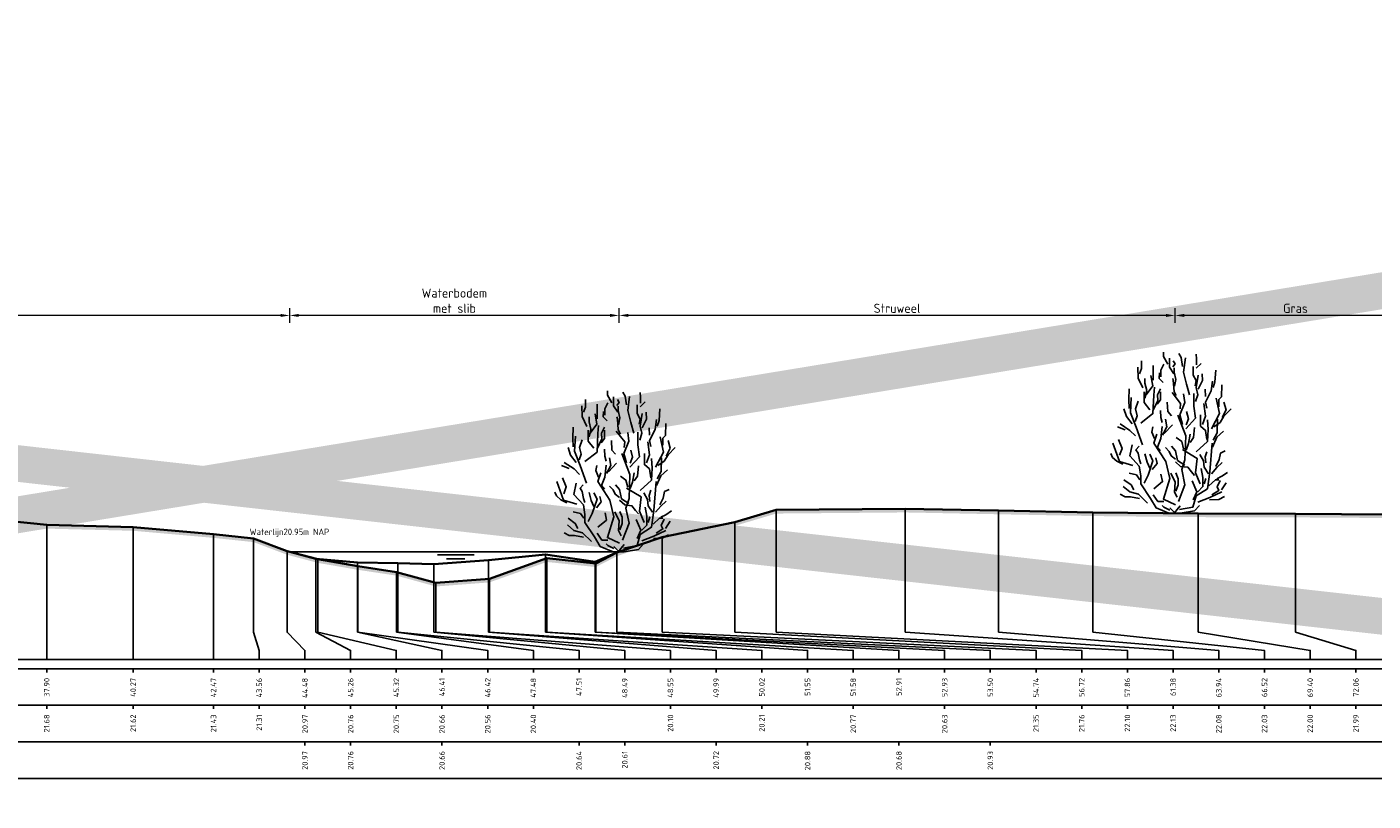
# Model space of a CAD drawing. Header units: metres. Extents: x 173015 to 189682, y 346605 to 348504.
# Tile 62 of 212: x 188922 to 188959, y 347762 to 347783. Entities that reach past the tile are written whole.
import ezdxf
from ezdxf.enums import TextEntityAlignment as Align

# ---------------------------------------------------------------- set-up
doc = ezdxf.new("R2010")
doc.units = ezdxf.units.M
doc.header["$PDMODE"] = 35
doc.header["$PDSIZE"] = 0.075
for name, color, linetype, lineweight in [('B-ME-GR-HEESTER-SD', 252, 'Continuous', 25), ('B-ME-OB-WATERLIJN-GD', 150, 'Continuous', 25), ('X-ME-AL-PROFIEL_HUIDIG MAAIVELD-GD', 252, 'Continuous', 0), ('X-XX-AL-DETAIL1-M-B', 252, 'Continuous', 18), ('X-XX-AL-DWARSPROFIEL_PROFIELLIJN BOVENKANT SLIB-GD', 42, 'Continuous', 35), ('X-XX-AL-DWARSPROFIEL_PROFIELLIJN MAAIVELD-GD', 8, 'Continuous', 35), ('X-XX-AL-HULPGEOMETRIE-G', 50, 'Continuous', 25), ('X-XX-AL-NAP-T18', 10, 'Continuous', 18)]:
    doc.layers.add(name, color=color, linetype=linetype, lineweight=lineweight)
doc.layers.add('X-ME-AL-PROFIELRASTER-S', color=7, linetype='Continuous')
doc.styles.add('NLCS-ISO-ANNOTATIVE-T18', font='NLCS-ISO.ttf', dxfattribs={"height": 1.8})
doc.styles.add('NLCS-ISO-M100-T18', font='NLCS-ISO.ttf', dxfattribs={"height": 0.18})
doc.styles.add('NLCS-ISO-M100-T25', font='NLCS-ISO.ttf', dxfattribs={"height": 0.25})
doc.dimstyles.new('NLCS-M100-T25-PIJL_L3_H2', dxfattribs={"dimscale": 0.1, "dimtxt": 2.5, "dimasz": 2.5, "dimexe": 2, "dimexo": 2, "dimgap": 0.7, "dimtad": 1, "dimdec": 3, "dimzin": 0, "dimdsep": 46, "dimtxsty": 'NLCS-ISO-M100-T25', "dimcen": 0, "dimdle": 2, "dimclrd": 256, "dimclre": 256, "dimclrt": 256, "dimazin": 0, "dimtfac": 1, "dimtdec": 3, "dimtofl": 0, "dimtmove": 0, "dimatfit": 3, "dimfxl": 2, "dimfxlon": 1, "dimtfillclr": 256, "dimtolj": 1, "dimtzin": 0, "dimlwd": -1, "dimlwe": -1, "dimarcsym": 0})

# ---------------------------------------------------------------- blocks, each defined once
blk = doc.blocks.new('SAL-PROFIELRASTER_BALK_EIND1-SOD')
at = {"color": 0, "linetype": 'ByBlock', "lineweight": -2, "flags": 128}
for points in [[(0, 0), (1, 0)], [(0, -2.5), (1, -2.5)], [(0, -12.5), (1, -12.5)]]:
    blk.add_lwpolyline(points, dxfattribs=at)
blk = doc.blocks.new('SAL-PROFIELRASTER_BALK_EIND2-SOD')
at = {"color": 0, "linetype": 'ByBlock', "lineweight": -2}
blk.add_line((1, -12.5), (0, -12.5), dxfattribs=at)
blk = doc.blocks.new('SAL-PROFIELRASTER_BALK_DATA-SOD')
at = {"color": 0, "linetype": 'ByBlock', "lineweight": -2}
blk.add_lwpolyline([(0, -3.5), (0, -2.5)], dxfattribs=at)
at = {"color": 0, "linetype": 'ByBlock', "lineweight": -2, "style": 'NLCS-ISO-ANNOTATIVE-T18'}
blk.add_attdef('GETAL', text='', height=1.5, rotation=90, dxfattribs=at).set_placement((0.75, -5), align=Align.RIGHT)
blk = doc.blocks.new('*D94')
at = {"layer": 'Defpoints', "color": 0, "transparency": 16777216}
for p in [(188911.951, 347775.173), (188929.162, 347767.853), (188911.951, 347764.903)]:
    blk.add_point(p, dxfattribs=at)
at = {"layer": 'X-XX-AL-DETAIL1-M-B', "transparency": 16777216}
for p, q in [((188911.951, 347774.973), (188911.951, 347775.373)), ((188928.912, 347775.173), (188912.201, 347775.173)), ((188929.162, 347774.973), (188929.162, 347775.373))]:
    blk.add_line(p, q, dxfattribs=at)
for points in [[(188912.201, 347775.215), (188912.201, 347775.132), (188911.951, 347775.173)], [(188928.912, 347775.215), (188928.912, 347775.132), (188929.162, 347775.173)]]:
    blk.add_solid(points, dxfattribs=at)
at = {"layer": 'X-XX-AL-DETAIL1-M-B', "transparency": 16777216, "insert": (188920.557, 347775.368), "char_height": 0.25, "attachment_point": 5, "style": 'NLCS-ISO-M100-T25'}
blk.add_mtext('\\A1;Gras', dxfattribs=at)
blk = doc.blocks.new('*D95')
at = {"layer": 'Defpoints', "color": 0, "transparency": 16777216}
for p in [(188953.381, 347775.173), (188953.381, 347764.903), (188959.971, 347764.903)]:
    blk.add_point(p, dxfattribs=at)
at = {"layer": 'X-XX-AL-DETAIL1-M-B', "transparency": 16777216}
for p, q in [((188953.381, 347774.973), (188953.381, 347775.373)), ((188959.721, 347775.173), (188953.631, 347775.173)), ((188959.971, 347774.973), (188959.971, 347775.373))]:
    blk.add_line(p, q, dxfattribs=at)
for points in [[(188953.631, 347775.215), (188953.631, 347775.132), (188953.381, 347775.173)], [(188959.721, 347775.215), (188959.721, 347775.132), (188959.971, 347775.173)]]:
    blk.add_solid(points, dxfattribs=at)
at = {"layer": 'X-XX-AL-DETAIL1-M-B', "transparency": 16777216, "insert": (188956.676, 347775.368), "char_height": 0.25, "attachment_point": 5, "style": 'NLCS-ISO-M100-T25'}
blk.add_mtext('\\A1;Gras', dxfattribs=at)
blk = doc.blocks.new('*D75')
at = {"layer": 'Defpoints', "color": 0, "transparency": 16777216}
for p in [(188929.162, 347775.173), (188929.162, 347767.853), (188938.173, 347767.853)]:
    blk.add_point(p, dxfattribs=at)
at = {"layer": 'X-XX-AL-DETAIL1-M-B', "transparency": 16777216}
for p, q in [((188929.162, 347774.973), (188929.162, 347775.373)), ((188937.923, 347775.173), (188929.412, 347775.173)), ((188938.173, 347774.973), (188938.173, 347775.373))]:
    blk.add_line(p, q, dxfattribs=at)
for points in [[(188929.412, 347775.215), (188929.412, 347775.132), (188929.162, 347775.173)], [(188937.923, 347775.215), (188937.923, 347775.132), (188938.173, 347775.173)]]:
    blk.add_solid(points, dxfattribs=at)
at = {"layer": 'X-XX-AL-DETAIL1-M-B', "transparency": 16777216, "insert": (188933.668, 347775.577), "char_height": 0.25, "attachment_point": 5, "style": 'NLCS-ISO-M100-T25'}
blk.add_mtext('\\A1;Waterbodem \\Pmet slib', dxfattribs=at)
blk = doc.blocks.new('*D76')
at = {"layer": 'Defpoints', "color": 0, "transparency": 16777216}
for p in [(188938.173, 347775.173), (188938.173, 347767.853), (188953.381, 347764.903)]:
    blk.add_point(p, dxfattribs=at)
at = {"layer": 'X-XX-AL-DETAIL1-M-B', "transparency": 16777216}
for p, q in [((188938.173, 347774.973), (188938.173, 347775.373)), ((188953.131, 347775.173), (188938.423, 347775.173)), ((188953.381, 347774.973), (188953.381, 347775.373))]:
    blk.add_line(p, q, dxfattribs=at)
for points in [[(188938.423, 347775.215), (188938.423, 347775.132), (188938.173, 347775.173)], [(188953.131, 347775.215), (188953.131, 347775.132), (188953.381, 347775.173)]]:
    blk.add_solid(points, dxfattribs=at)
at = {"layer": 'X-XX-AL-DETAIL1-M-B', "transparency": 16777216, "insert": (188945.777, 347775.368), "char_height": 0.25, "attachment_point": 5, "style": 'NLCS-ISO-M100-T25'}
blk.add_mtext('\\A1;Struweel', dxfattribs=at)
blk = doc.blocks.new('SGR-HEESTER_S01_E_ZIJ-D')
blk.add_line((-0.166, 0), (0.141, 0))
at = {"flags": 128}
for points in [[(-0.975, 3.816), (-0.916, 3.956), (-0.916, 4.168)], [(-0.387, 3.734), (-0.387, 3.91), (-0.305, 4.074)], [(-0.2, 4.074), (-0.317, 4.285), (-0.317, 4.402)], [(-0.035, 3.816), (-0.153, 3.992), (-0.153, 4.238)], [(-0.059, 4.003), (0, 4.086), (-0.047, 4.168)], [(0.2, 4.015), (0.164, 4.261), (0.106, 4.367)], [(0.399, 3.241), (0.317, 3.534), (0.235, 3.863), (0.282, 4.25)], [(0.587, 4.062), (0.587, 4.226), (0.575, 4.355)], [(0.575, 3.968), (0.716, 4.097)], [(-0.881, 3.429), (-1.01, 3.698), (-1.022, 3.992)], [(-0.822, 3.147), (-0.775, 3.358), (-0.822, 3.558), (-0.822, 3.687)], [(-0.787, 3.241), (-0.611, 3.487), (-0.658, 3.769)], [(-0.599, 3.64), (-0.599, 3.886), (-0.599, 4.039)], [(-0.329, 3.581), (-0.434, 3.687), (-0.423, 3.839)], [(0.035, 3.217), (-0.023, 3.335), (-0.047, 3.64), (-0.059, 3.687)], [(-0.012, 3.476), (0.023, 3.663), (-0.023, 3.863), (-0.023, 3.98)], [(0.552, 3.487), (0.575, 3.628), (0.493, 3.781), (0.493, 4.015)], [(0.564, 3.053), (0.622, 3.241), (0.575, 3.44), (0.634, 3.781)], [(0.634, 3.393), (0.751, 3.628), (0.74, 3.816)], [(1.045, 3.44), (1.092, 3.593), (1.115, 3.91)], [(-1.256, 2.866), (-1.268, 3.112), (-1.256, 3.405)], [(-0.933, 2.465), (-0.604, 2.728), (-0.582, 3.231), (-0.56, 3.45)], [(-0.693, 2.83), (-0.845, 3.03), (-0.845, 3.323)], [(-0.599, 2.819), (-0.47, 3.088), (-0.481, 3.241), (-0.399, 3.405)], [(-0.493, 2.983), (-0.399, 3.1), (-0.399, 3.323)], [(0.834, 3.194), (0.822, 3.393)], [(0.869, 2.877), (0.834, 3.041), (0.986, 3.346), (1.022, 3.616)], [(1.198, 2.912), (1.198, 3.112), (1.268, 3.182), (1.28, 3.511)], [(-0.889, 1.874), (-1.064, 2.356), (-1.218, 2.75), (-1.196, 3.166)], [(-1.092, 2.514), (-1.033, 2.666), (-1.08, 2.854), (-1.01, 3.065)], [(-0.094, 2.666), (-0.2, 2.783), (-0.211, 3.041)], [(0.141, 2.854), (0.153, 3.006), (-0.082, 3.3)], [(0.2, 2.431), (0.129, 2.69), (0.27, 3.03), (0.235, 3.264)], [(0.294, 2.312), (0.557, 2.597), (0.513, 2.925), (0.513, 3.275)], [(0.751, 2.431), (0.834, 2.654), (0.787, 3.006)], [(0.995, 2.312), (1.214, 2.728), (1.126, 3.144)], [(1.292, 2.619), (1.397, 2.83), (1.339, 3.041)], [(-1.174, 2.443), (-1.327, 2.643), (-1.397, 2.854)], [(-0.352, 2.478), (-0.387, 2.619), (-0.399, 2.807)], [(0.097, 0.321), (0.272, 0.78), (0.184, 1.196), (0.272, 1.459), (0.294, 2.115), (0.075, 2.684)], [(0.305, 2.42), (0.364, 2.584), (0.317, 2.783)], [(0.869, 2.021), (0.834, 2.267), (0.693, 2.385), (0.693, 2.69)], [(1.057, 2.361), (1.233, 2.478), (1.339, 2.654), (1.538, 2.854)], [(-1.362, 2.279), (-1.573, 2.361)], [(-1.08, 2.115), (-1.233, 2.267), (-1.503, 2.443)], [(-0.564, 2.044), (-0.634, 2.22), (-0.611, 2.361)], [(-0.399, 1.716), (-0.481, 1.81), (-0.387, 2.044), (-0.352, 2.373)], [(-0.341, 2.138), (-0.223, 2.361), (-0.258, 2.572)], [(-0.294, 2.185), (-0.07, 2.42)], [(0.411, 1.939), (0.505, 2.068), (0.528, 2.349)], [(0.579, 1.677), (0.885, 1.962), (0.907, 2.29), (0.885, 2.553)], [(1.022, 1.81), (1.139, 2.08), (1.327, 2.244)], [(1.045, 1.997), (1.151, 2.197), (1.162, 2.572)], [(-1.152, 1.305), (-1.524, 1.415), (-1.7, 1.918)], [(-1.515, 1.587), (-1.444, 1.775), (-1.55, 2.021)], [(-0.166, 0), (-0.517, 0.145), (-0.67, 0.408), (-0.933, 0.802), (-0.933, 1.021), (-0.977, 1.284), (-1.24, 1.568), (-1.174, 1.874)], [(0.009, 0.233), (-0.319, 0.386), (-0.144, 0.955), (-0.254, 1.415), (-0.582, 1.918), (-0.495, 2.159)], [(0.235, 1.763), (0.188, 1.962), (0.035, 2.068)], [(0.119, 0.102), (0.491, 0.167), (0.579, 0.474), (0.885, 0.671), (0.951, 1.13), (1.017, 1.918)], [(0.305, 1.728), (0.364, 1.904), (0.411, 2.162)], [(-1.432, 1.34), (-1.597, 1.423), (-1.714, 1.528), (-1.761, 1.634)], [(-0.939, 1.352), (-0.975, 1.458), (-1.01, 1.645), (-1.069, 1.739), (-0.986, 1.833)], [(-0.845, 0.824), (-0.736, 1.043), (-0.604, 1.437), (-0.692, 1.612)], [(-0.693, 1.235), (-0.763, 1.399), (-0.822, 1.622)], [(-0.622, 1.2), (-0.493, 1.364), (-0.528, 1.516)], [(0.012, 1.481), (-0.106, 1.575), (-0.164, 1.692), (-0.258, 1.798)], [(0.27, 1.317), (0.07, 1.446), (0.012, 1.704), (-0.094, 1.833)], [(0.688, 0.802), (0.557, 1.108), (0.601, 1.502), (0.206, 1.743)], [(0.916, 1.082), (0.798, 1.258), (0.775, 1.434), (0.681, 1.61)], [(0.845, 1.376), (0.822, 1.54), (0.869, 1.681)], [(1.115, 1.282), (1.209, 1.47), (1.245, 1.645), (1.374, 1.704)], [(0.528, 1.035), (0.446, 1.129), (0.352, 1.258), (0.153, 1.282), (0.012, 1.411)], [(0.023, 0.601), (0.082, 0.777), (0.082, 0.942), (0.023, 1.106)], [(0.622, 0.59), (0.763, 0.73), (0.763, 0.977), (0.716, 1.223)], [(0.998, 1.082), (1.139, 1.247), (1.292, 1.387)], [(1.139, 0.942), (1.28, 1.012), (1.432, 1.118)], [(-1.127, 0.637), (-1.198, 0.777), (-1.397, 0.918)], [(-0.963, 0.918), (-1.057, 1.047), (-1.256, 1.094)], [(-0.582, 0.671), (-0.341, 0.868), (-0.385, 1.065)], [(0.059, 0.437), (-0.012, 0.578), (0, 0.848), (-0.117, 1.094)], [(0.493, 0.367), (0.599, 0.59), (0.47, 0.883)], [(0.798, 0.801), (0.845, 0.953)], [(0.928, 0.754), (1.104, 0.918), (1.198, 0.918)], [(1.01, 0.508), (1.198, 0.625), (1.151, 0.719), (1.233, 0.895)], [(1.268, 0.637), (1.397, 0.836)], [(-0.975, 0.402), (-1.221, 0.449), (-1.362, 0.449), (-1.503, 0.519)], [(-0.758, 0.277), (-0.999, 0.518), (-1.24, 0.583), (-1.415, 0.736)], [(-0.305, 0.32), (-0.47, 0.32), (-0.599, 0.508)], [(0.622, 0.299), (0.951, 0.43), (1.28, 0.583)], [(0.939, 0.367), (1.198, 0.379), (1.35, 0.461)], [(-0.141, 0.085), (-0.305, 0.167), (-0.352, 0.214)], [(0, 0), (-0.141, 0.144)], [(-0.023, 0), (0.141, 0.203)], [(0.141, 0), (0.528, 0.062), (0.669, 0.214)]]:
    blk.add_lwpolyline(points, dxfattribs=at)

msp = doc.modelspace()

# ---------------------------------------------------------------- hatches: boundary and pattern name
at = {"layer": 'X-ME-AL-PROFIEL_HUIDIG MAAIVELD-GD'}
h = msp.add_hatch(dxfattribs=at)
h.set_pattern_fill('AGR-MAAIVELD', color=256, scale=0.05, pattern_type=2)
h.set_pattern_definition([(45, (0, -105.7742), (-0.25000007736, 0.25000007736), []), (45, (-0.0357, -105.7385), (0, 0.50000015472), [0.3535535, -0.3535535]), (45, (-0.07143, -105.7028), (0, 0.50000015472), [0.3535535, -0.3535535]), (45, (-0.10764, -105.66657), (0, 0.50000015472), [0.3535535, -0.3535535]), (45, (-0.14286, -105.63136), (0, 0.50000015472), [0.3535535, -0.3535535]), (45, (-0.17857, -105.59564), (0, 0.50000015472), [0.3535535, -0.3535535]), (45, (-0.2143, -105.55993), (0, 0.50000015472), [0.3535535, -0.3535535]), (315, (0, -105.7742), (0.25000007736, 0.25000007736), []), (315, (0.0357, -105.7385), (0.50000015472, -1e-16), [0.3535535, -0.3535535]), (315, (0.07143, -105.7028), (0.50000015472, -1e-16), [0.3535535, -0.3535535]), (315, (0.10764, -105.66657), (0.50000015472, -1e-16), [0.3535535, -0.3535535]), (315, (0.14286, -105.63136), (0.50000015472, -1e-16), [0.3535535, -0.3535535]), (315, (0.17857, -105.59564), (0.50000015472, -1e-16), [0.3535535, -0.3535535]), (315, (0.2143, -105.55993), (0.50000015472, -1e-16), [0.3535535, -0.3535535])])
h.paths.add_polyline_path([(188884.6115, 347770.3731), (188887.1325, 347770.3251), (188890.416, 347770.2931), (188894.1672, 347770.2431), (188897.1045, 347770.1661), (188900.5053, 347770.1561), (188903.8692, 347770.1151), (188907.0062, 347770.0971), (188910.4951, 347770.1161), (188913.3962, 347770.1131), (188915.9729, 347770.0731), (188918.4487, 347769.7491), (188920.5362, 347769.5461), (188922.5157, 347769.3411), (188924.8803, 347769.2821), (188927.0783, 347769.0881), (188928.1718, 347768.9721), (188929.0906, 347768.6271), (188929.9281, 347768.4041), (188931.03, 347768.2141), (188932.0884, 347768.0541), (188933.1612, 347767.7581), (188934.6279, 347767.8701), (188936.1957, 347768.4291), (188937.5383, 347768.2901), (188938.1136, 347768.5881), (188939.3504, 347769.0041), (188941.3349, 347769.4151), (188942.4701, 347769.7531), (188945.9946, 347769.7841), (188948.5492, 347769.7341), (188951.1333, 347769.6851), (188954.0146, 347769.6551), (188956.6752, 347769.6481), (188959.1915, 347769.6311), (188961.9551, 347769.6231), (188963.9242, 347769.4371), (188966.9774, 347769.9431), (188971.3538, 347769.7601), (188975.2085, 347769.6771), (188977.7341, 347769.5711), (188980.7138, 347769.5111), (188984.0555, 347769.5391), (188987.6696, 347769.4941), (188989.8266, 347769.4921), (188989.8266, 347769.5921), (188987.6696, 347769.5941), (188984.0555, 347769.6391), (188980.7138, 347769.6111), (188977.7341, 347769.6711), (188975.2085, 347769.7771), (188971.3538, 347769.8601), (188966.9774, 347770.0431), (188963.9242, 347769.5371), (188961.9551, 347769.7231), (188959.1915, 347769.7311), (188956.6752, 347769.7481), (188954.0146, 347769.7551), (188951.1333, 347769.7851), (188948.5492, 347769.8341), (188945.9946, 347769.8841), (188942.4701, 347769.8531), (188941.3349, 347769.5151), (188939.3504, 347769.1041), (188938.1136, 347768.6881), (188937.5383, 347768.3901), (188936.1957, 347768.5291), (188934.6279, 347767.9701), (188933.1612, 347767.8581), (188932.0884, 347768.1541), (188931.03, 347768.3141), (188929.9281, 347768.5041), (188929.0906, 347768.7271), (188928.1718, 347769.0721), (188927.0783, 347769.1881), (188924.8803, 347769.3821), (188922.5157, 347769.4411), (188920.5362, 347769.6461), (188918.4487, 347769.8491), (188915.9729, 347770.1731), (188913.3962, 347770.2131), (188910.4951, 347770.2161), (188907.0062, 347770.1971), (188903.8692, 347770.2151), (188900.5053, 347770.2561), (188897.1045, 347770.2661), (188894.1672, 347770.3431), (188890.416, 347770.3931), (188887.1325, 347770.4251), (188884.6115, 347770.4731)])

# ---------------------------------------------------------------- linework, layer by layer
at = {"color": 9, "linetype": 'ByBlock', "lineweight": -2}
for p, q in [((188929.0906, 347768.7271), (188929.0906, 347766.7581)), ((188929.0906, 347766.7581), (188929.0906, 347768.7271)), ((188938.1136, 347768.6881), (188938.1136, 347766.7581)), ((188938.1136, 347766.7581), (188938.1136, 347768.6881)), ((188928.1718, 347766.7581), (188928.1718, 347766.5081)), ((188928.1718, 347766.5081), (188928.1718, 347766.7581)), ((188929.0906, 347766.7581), (188929.0906, 347766.5081)), ((188929.0906, 347766.5081), (188929.0906, 347766.7581)), ((188929.8765, 347766.7581), (188929.8765, 347766.5081)), ((188929.8765, 347766.5081), (188929.8765, 347766.7581)), ((188929.9281, 347766.7581), (188929.9281, 347766.5081)), ((188929.9281, 347766.5081), (188929.9281, 347766.7581)), ((188931.0182, 347766.7581), (188931.0182, 347766.5081)), ((188931.0182, 347766.5081), (188931.0182, 347766.7581)), ((188931.03, 347766.7581), (188931.03, 347766.5081)), ((188931.03, 347766.5081), (188931.03, 347766.7581)), ((188932.0884, 347766.7581), (188932.0884, 347766.5081)), ((188932.0884, 347766.5081), (188932.0884, 347766.7581)), ((188932.1167, 347766.7581), (188932.1167, 347766.5081)), ((188932.1167, 347766.5081), (188932.1167, 347766.7581)), ((188933.1016, 347766.7581), (188933.1016, 347766.5081)), ((188933.1016, 347766.5081), (188933.1016, 347766.7581)), ((188933.1612, 347766.7581), (188933.1612, 347766.5081)), ((188933.1612, 347766.5081), (188933.1612, 347766.7581)), ((188934.5969, 347766.7581), (188934.5969, 347766.5081)), ((188934.5969, 347766.5081), (188934.5969, 347766.7581)), ((188934.6279, 347766.7581), (188934.6279, 347766.5081)), ((188934.6279, 347766.5081), (188934.6279, 347766.7581)), ((188936.1631, 347766.7581), (188936.1631, 347766.5081)), ((188936.1631, 347766.5081), (188936.1631, 347766.7581)), ((188936.1957, 347766.7581), (188936.1957, 347766.5081)), ((188936.1957, 347766.5081), (188936.1957, 347766.7581)), ((188937.5168, 347766.7581), (188937.5168, 347766.5081)), ((188937.5168, 347766.5081), (188937.5168, 347766.7581)), ((188937.5383, 347766.7581), (188937.5383, 347766.5081)), ((188937.5383, 347766.5081), (188937.5383, 347766.7581)), ((188938.1136, 347766.7581), (188938.1136, 347766.5081)), ((188938.1136, 347766.5081), (188938.1136, 347766.7581)), ((188939.3504, 347766.7581), (188939.3504, 347766.5081)), ((188939.3504, 347766.5081), (188939.3504, 347766.7581)), ((188941.3349, 347766.7581), (188941.3349, 347766.5081)), ((188941.3349, 347766.5081), (188941.3349, 347766.7581)), ((188942.4701, 347766.7581), (188942.4701, 347766.5081)), ((188942.4701, 347766.5081), (188942.4701, 347766.7581)), ((188945.9946, 347766.7581), (188945.9946, 347766.5081)), ((188945.9946, 347766.5081), (188945.9946, 347766.7581)), ((188948.5492, 347766.7581), (188948.5492, 347766.5081)), ((188948.5492, 347766.5081), (188948.5492, 347766.7581)), ((188951.1333, 347766.7581), (188951.1333, 347766.5081)), ((188951.1333, 347766.5081), (188951.1333, 347766.7581)), ((188954.0146, 347766.7581), (188954.0146, 347766.5081)), ((188954.0146, 347766.5081), (188954.0146, 347766.7581)), ((188956.6752, 347766.7581), (188956.6752, 347766.5081)), ((188956.6752, 347766.5081), (188956.6752, 347766.7581))]:
    msp.add_line(p, q, dxfattribs=at)
for points in [[(188942.4701, 347766.7581), (188942.4701, 347769.8531)], [(188945.9946, 347766.7581), (188945.9946, 347769.8841)], [(188948.5492, 347766.7581), (188948.5492, 347769.8341)], [(188951.1333, 347766.7581), (188951.1333, 347769.7851)], [(188954.0146, 347766.7581), (188954.0146, 347769.7551)], [(188956.6752, 347766.7581), (188956.6752, 347769.7481)], [(188922.5157, 347769.4411), (188922.5157, 347765.7581)], [(188924.8803, 347769.3821), (188924.8803, 347765.7581)], [(188941.3349, 347766.7581), (188941.3349, 347769.5151)], [(188927.0783, 347769.1881), (188927.0783, 347765.7581)], [(188928.1718, 347766.7581), (188928.1718, 347769.0721)], [(188939.3504, 347766.7581), (188939.3504, 347769.1041)], [(188929.0906, 347768.7271), (188929.0906, 347766.7581)], [(188936.1631, 347766.7581), (188936.1631, 347768.6341)], [(188936.1957, 347766.7581), (188936.1957, 347768.5291)], [(188938.1136, 347768.6881), (188938.1136, 347766.7581)], [(188929.8765, 347766.7581), (188929.8765, 347768.5181)], [(188929.9281, 347766.7581), (188929.9281, 347768.5041)], [(188931.0182, 347766.7581), (188931.0182, 347768.4171)], [(188931.03, 347766.7581), (188931.03, 347768.3141)], [(188932.0884, 347766.7581), (188932.0884, 347768.1541)], [(188932.1167, 347766.7581), (188932.1167, 347768.4001)], [(188933.1016, 347766.7581), (188933.1016, 347768.3661)], [(188934.5969, 347766.7581), (188934.5969, 347768.4791)], [(188937.5168, 347766.7581), (188937.5168, 347768.4371)], [(188937.5383, 347766.7581), (188937.5383, 347768.3901)], [(188933.1612, 347766.7581), (188933.1612, 347767.8581)], [(188934.6279, 347766.7581), (188934.6279, 347767.9701)], [(188929.0906, 347766.7581), (188929.0906, 347766.5081), (188929.5783, 347766.0081), (188929.5783, 347765.7581), (188929.5783, 347766.0081), (188929.0906, 347766.5081)], [(188938.1136, 347766.7581), (188938.1136, 347766.5081), (188948.3283, 347766.0081), (188948.3283, 347765.7581), (188948.3283, 347766.0081), (188938.1136, 347766.5081)], [(188928.1718, 347766.5081), (188928.3283, 347766.0081), (188928.3283, 347765.7581), (188928.3283, 347766.0081)], [(188929.0906, 347766.5081), (188929.5783, 347766.0081), (188929.5783, 347765.7581), (188929.5783, 347766.0081)], [(188929.8765, 347766.5081), (188930.8283, 347766.0081), (188930.8283, 347765.7581), (188930.8283, 347766.0081)], [(188929.9281, 347766.5081), (188932.0783, 347766.0081), (188932.0783, 347765.7581), (188932.0783, 347766.0081)], [(188931.0182, 347766.5081), (188933.3283, 347766.0081), (188933.3283, 347765.7581), (188933.3283, 347766.0081)], [(188931.03, 347766.5081), (188934.5783, 347766.0081), (188934.5783, 347765.7581), (188934.5783, 347766.0081)], [(188932.0884, 347766.5081), (188935.8283, 347766.0081), (188935.8283, 347765.7581), (188935.8283, 347766.0081)], [(188932.1167, 347766.5081), (188937.0783, 347766.0081), (188937.0783, 347765.7581), (188937.0783, 347766.0081)], [(188933.1016, 347766.5081), (188938.3283, 347766.0081), (188938.3283, 347765.7581), (188938.3283, 347766.0081)], [(188933.1612, 347766.5081), (188939.5783, 347766.0081), (188939.5783, 347765.7581), (188939.5783, 347766.0081)], [(188934.5969, 347766.5081), (188940.8283, 347766.0081), (188940.8283, 347765.7581), (188940.8283, 347766.0081)], [(188934.6279, 347766.5081), (188942.0783, 347766.0081), (188942.0783, 347765.7581), (188942.0783, 347766.0081)], [(188936.1631, 347766.5081), (188943.3283, 347766.0081), (188943.3283, 347765.7581), (188943.3283, 347766.0081)], [(188936.1957, 347766.5081), (188944.5783, 347766.0081), (188944.5783, 347765.7581), (188944.5783, 347766.0081)], [(188937.5168, 347766.5081), (188945.8283, 347766.0081), (188945.8283, 347765.7581), (188945.8283, 347766.0081)], [(188937.5383, 347766.5081), (188947.0783, 347766.0081), (188947.0783, 347765.7581), (188947.0783, 347766.0081)], [(188938.1136, 347766.5081), (188948.3283, 347766.0081), (188948.3283, 347765.7581), (188948.3283, 347766.0081)], [(188939.3504, 347766.5081), (188949.5783, 347766.0081), (188949.5783, 347765.7581), (188949.5783, 347766.0081)], [(188941.3349, 347766.5081), (188950.8283, 347766.0081), (188950.8283, 347765.7581), (188950.8283, 347766.0081)], [(188942.4701, 347766.5081), (188952.0783, 347766.0081), (188952.0783, 347765.7581), (188952.0783, 347766.0081)], [(188945.9946, 347766.5081), (188953.3283, 347766.0081), (188953.3283, 347765.7581), (188953.3283, 347766.0081)], [(188948.5492, 347766.5081), (188954.5783, 347766.0081), (188954.5783, 347765.7581), (188954.5783, 347766.0081)], [(188951.1333, 347766.5081), (188955.8283, 347766.0081), (188955.8283, 347765.7581), (188955.8283, 347766.0081)], [(188954.0146, 347766.5081), (188957.0783, 347766.0081), (188957.0783, 347765.7581), (188957.0783, 347766.0081)], [(188956.6752, 347766.5081), (188958.3283, 347766.0081), (188958.3283, 347765.7581), (188958.3283, 347766.0081)]]:
    msp.add_lwpolyline(points, close=True, dxfattribs=at)
at = {"layer": 'B-ME-OB-WATERLIJN-GD'}
for points in [[(188929.162, 347768.7081), (188938.1731, 347768.7081)], [(188933.2094, 347768.6219), (188934.2094, 347768.6219)], [(188933.4561, 347768.5168), (188933.9561, 347768.5168)]]:
    msp.add_lwpolyline(points, dxfattribs=at)
at = {"layer": 'X-XX-AL-DWARSPROFIEL_PROFIELLIJN BOVENKANT SLIB-GD'}
msp.add_lwpolyline([(188929.162, 347768.7081), (188929.8765, 347768.5181), (188931.0182, 347768.4171), (188932.1167, 347768.4001), (188933.1016, 347768.3661), (188934.5969, 347768.4791), (188936.1631, 347768.6341), (188937.5168, 347768.4371), (188938.1136, 347768.6881)], dxfattribs=at)
at = {"layer": 'X-XX-AL-DWARSPROFIEL_PROFIELLIJN MAAIVELD-GD'}
msp.add_lwpolyline([(188920.5362, 347769.6461), (188922.5157, 347769.4411), (188924.8803, 347769.3821), (188927.0783, 347769.1881), (188928.1718, 347769.0721), (188929.0906, 347768.7271), (188929.9281, 347768.5041), (188931.03, 347768.3141), (188932.0884, 347768.1541), (188933.1612, 347767.8581), (188934.6279, 347767.9701), (188936.1957, 347768.5291), (188937.5383, 347768.3901), (188938.1136, 347768.6881), (188939.3504, 347769.1041), (188941.3349, 347769.5151), (188942.4701, 347769.8531), (188945.9946, 347769.8841), (188948.5492, 347769.8341), (188951.1333, 347769.7851), (188954.0146, 347769.7551), (188956.6752, 347769.7481), (188959.1915, 347769.7311)], dxfattribs=at)
at = {"layer": 'X-XX-AL-HULPGEOMETRIE-G', "const_width": 1}
msp.add_lwpolyline([(188877.4562, 347762.4464), (188999.3804, 347782.4756), (188999.1604, 347762.4464), (188877.0678, 347776.1261)], dxfattribs=at)

# ---------------------------------------------------------------- block references
at = {"layer": 'B-ME-GR-HEESTER-SD'}
for p in [(188953.3815, 347769.7617), (188938.1731, 347768.7081)]:
    msp.add_blockref('SGR-HEESTER_S01_E_ZIJ-D', p, dxfattribs=at)
at = {"layer": 'X-ME-AL-PROFIELRASTER-S', "xscale": 106.4651216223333, "yscale": 0.1, "zscale": 106.4651216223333}
for name, p in [('SAL-PROFIELRASTER_BALK_EIND1-SOD', (188884.6115, 347765.7581)), ('SAL-PROFIELRASTER_BALK_EIND2-SOD', (188884.6115, 347764.7581)), ('SAL-PROFIELRASTER_BALK_EIND2-SOD', (188884.6115, 347763.7581))]:
    msp.add_blockref(name, p, dxfattribs=at)
at = {"layer": 'X-ME-AL-PROFIELRASTER-S', "xscale": 0.1, "yscale": 0.1, "zscale": 0.1}
for p, values in [((188922.5157, 347765.7581), {'GETAL': '37.90'}), ((188922.5157, 347765.7581), {'GETAL': '37.90'}), ((188924.8803, 347765.7581), {'GETAL': '40.27'}), ((188924.8803, 347765.7581), {'GETAL': '40.27'}), ((188927.0783, 347765.7581), {'GETAL': '42.47'}), ((188927.0783, 347765.7581), {'GETAL': '42.47'}), ((188928.3283, 347765.7581), {'GETAL': '43.56'}), ((188928.3283, 347765.7581), {'GETAL': '43.56'}), ((188929.5783, 347765.7581), {'GETAL': '44.48'}), ((188929.5783, 347765.7581), {'GETAL': '44.48'}), ((188929.5783, 347765.7581), {'GETAL': '44.48'}), ((188929.5783, 347765.7581), {'GETAL': '44.48'}), ((188930.8283, 347765.7581), {'GETAL': '45.26'}), ((188930.8283, 347765.7581), {'GETAL': '45.26'}), ((188932.0783, 347765.7581), {'GETAL': '45.32'}), ((188932.0783, 347765.7581), {'GETAL': '45.32'}), ((188933.3283, 347765.7581), {'GETAL': '46.41'}), ((188933.3283, 347765.7581), {'GETAL': '46.41'}), ((188934.5783, 347765.7581), {'GETAL': '46.42'}), ((188934.5783, 347765.7581), {'GETAL': '46.42'}), ((188935.8283, 347765.7581), {'GETAL': '47.48'}), ((188935.8283, 347765.7581), {'GETAL': '47.48'}), ((188937.0783, 347765.7581), {'GETAL': '47.51'}), ((188937.0783, 347765.7581), {'GETAL': '47.51'}), ((188938.3283, 347765.7581), {'GETAL': '48.49'}), ((188938.3283, 347765.7581), {'GETAL': '48.49'}), ((188939.5783, 347765.7581), {'GETAL': '48.55'}), ((188939.5783, 347765.7581), {'GETAL': '48.55'}), ((188940.8283, 347765.7581), {'GETAL': '49.99'}), ((188940.8283, 347765.7581), {'GETAL': '49.99'}), ((188942.0783, 347765.7581), {'GETAL': '50.02'}), ((188942.0783, 347765.7581), {'GETAL': '50.02'}), ((188943.3283, 347765.7581), {'GETAL': '51.55'}), ((188943.3283, 347765.7581), {'GETAL': '51.55'}), ((188944.5783, 347765.7581), {'GETAL': '51.58'}), ((188944.5783, 347765.7581), {'GETAL': '51.58'}), ((188945.8283, 347765.7581), {'GETAL': '52.91'}), ((188945.8283, 347765.7581), {'GETAL': '52.91'}), ((188947.0783, 347765.7581), {'GETAL': '52.93'}), ((188947.0783, 347765.7581), {'GETAL': '52.93'}), ((188948.3283, 347765.7581), {'GETAL': '53.50'}), ((188948.3283, 347765.7581), {'GETAL': '53.50'}), ((188948.3283, 347765.7581), {'GETAL': '53.50'}), ((188948.3283, 347765.7581), {'GETAL': '53.50'}), ((188949.5783, 347765.7581), {'GETAL': '54.74'}), ((188949.5783, 347765.7581), {'GETAL': '54.74'}), ((188950.8283, 347765.7581), {'GETAL': '56.72'}), ((188950.8283, 347765.7581), {'GETAL': '56.72'}), ((188952.0783, 347765.7581), {'GETAL': '57.86'}), ((188952.0783, 347765.7581), {'GETAL': '57.86'}), ((188953.3283, 347765.7581), {'GETAL': '61.38'}), ((188953.3283, 347765.7581), {'GETAL': '61.38'}), ((188954.5783, 347765.7581), {'GETAL': '63.94'}), ((188954.5783, 347765.7581), {'GETAL': '63.94'}), ((188955.8283, 347765.7581), {'GETAL': '66.52'}), ((188955.8283, 347765.7581), {'GETAL': '66.52'}), ((188957.0783, 347765.7581), {'GETAL': '69.40'}), ((188957.0783, 347765.7581), {'GETAL': '69.40'}), ((188958.3283, 347765.7581), {'GETAL': '72.06'}), ((188958.3283, 347765.7581), {'GETAL': '72.06'}), ((188922.5157, 347764.7581), {'GETAL': '21.68'}), ((188924.8803, 347764.7581), {'GETAL': '21.62'}), ((188927.0783, 347764.7581), {'GETAL': '21.43'}), ((188928.3283, 347764.7581), {'GETAL': '21.31'}), ((188929.5783, 347764.7581), {'GETAL': '20.97'}), ((188930.8283, 347764.7581), {'GETAL': '20.76'}), ((188932.0783, 347764.7581), {'GETAL': '20.75'}), ((188933.3283, 347764.7581), {'GETAL': '20.66'}), ((188934.5783, 347764.7581), {'GETAL': '20.56'}), ((188935.8283, 347764.7581), {'GETAL': '20.40'}), ((188939.5783, 347764.7581), {'GETAL': '20.10'}), ((188942.0783, 347764.7581), {'GETAL': '20.21'}), ((188944.5783, 347764.7581), {'GETAL': '20.77'}), ((188947.0783, 347764.7581), {'GETAL': '20.63'}), ((188949.5783, 347764.7581), {'GETAL': '21.35'}), ((188950.8283, 347764.7581), {'GETAL': '21.76'}), ((188952.0783, 347764.7581), {'GETAL': '22.10'}), ((188953.3283, 347764.7581), {'GETAL': '22.13'}), ((188954.5783, 347764.7581), {'GETAL': '22.08'}), ((188955.8283, 347764.7581), {'GETAL': '22.03'}), ((188957.0783, 347764.7581), {'GETAL': '22.00'}), ((188958.3283, 347764.7581), {'GETAL': '21.99'}), ((188929.5783, 347763.7581), {'GETAL': '20.97'}), ((188930.8283, 347763.7581), {'GETAL': '20.76'}), ((188933.3283, 347763.7581), {'GETAL': '20.66'}), ((188937.0783, 347763.7581), {'GETAL': '20.64'}), ((188938.3283, 347763.7581), {'GETAL': '20.61'}), ((188940.8283, 347763.7581), {'GETAL': '20.72'}), ((188943.3283, 347763.7581), {'GETAL': '20.88'}), ((188945.8283, 347763.7581), {'GETAL': '20.68'}), ((188948.3283, 347763.7581), {'GETAL': '20.93'})]:
    msp.add_blockref('SAL-PROFIELRASTER_BALK_DATA-SOD', p, dxfattribs=at).add_auto_attribs(values)

# ---------------------------------------------------------------- texts
at = {"layer": 'X-XX-AL-NAP-T18', "color": 10, "insert": (188928.0657, 347769.1084), "char_height": 0.18, "attachment_point": 7, "style": 'NLCS-ISO-M100-T18'}
msp.add_mtext_dynamic_manual_height_columns('Waterlijn20.95m NAP', width=30.867547, gutter_width=4.5, heights=[0], dxfattribs=at)

# ---------------------------------------------------------------- dimensions: what is measured, and where the dimension line sits
at = {"layer": 'X-XX-AL-DETAIL1-M-B'}
for base, p1, p2, text, picture, middle in [((188929.162, 347775.1732), (188938.1731, 347767.8527), (188929.162, 347767.8527), 'Waterbodem \\Pmet slib', '*D75', (188933.6675, 347775.1732)), ((188911.9515, 347775.1732), (188929.1621, 347767.8527), (188911.9515, 347764.9027), 'Gras', '*D94', (188920.5568, 347775.1732)), ((188938.1731, 347775.1732), (188953.3815, 347764.9027), (188938.1731, 347767.8527), 'Struweel', '*D76', (188945.7773, 347775.1732)), ((188953.3815, 347775.1732), (188959.9715, 347764.9027), (188953.3815, 347764.9027), 'Gras', '*D95', (188956.6765, 347775.1732))]:
    dim = msp.add_linear_dim(base=base, p1=p1, p2=p2, text=text, dimstyle='NLCS-M100-T25-PIJL_L3_H2', dxfattribs=at)
    dim.commit()
    dim.dimension.update_dxf_attribs({"geometry": picture, "text_midpoint": middle, "dimtype": 160})

doc.saveas('drawing.dxf')
